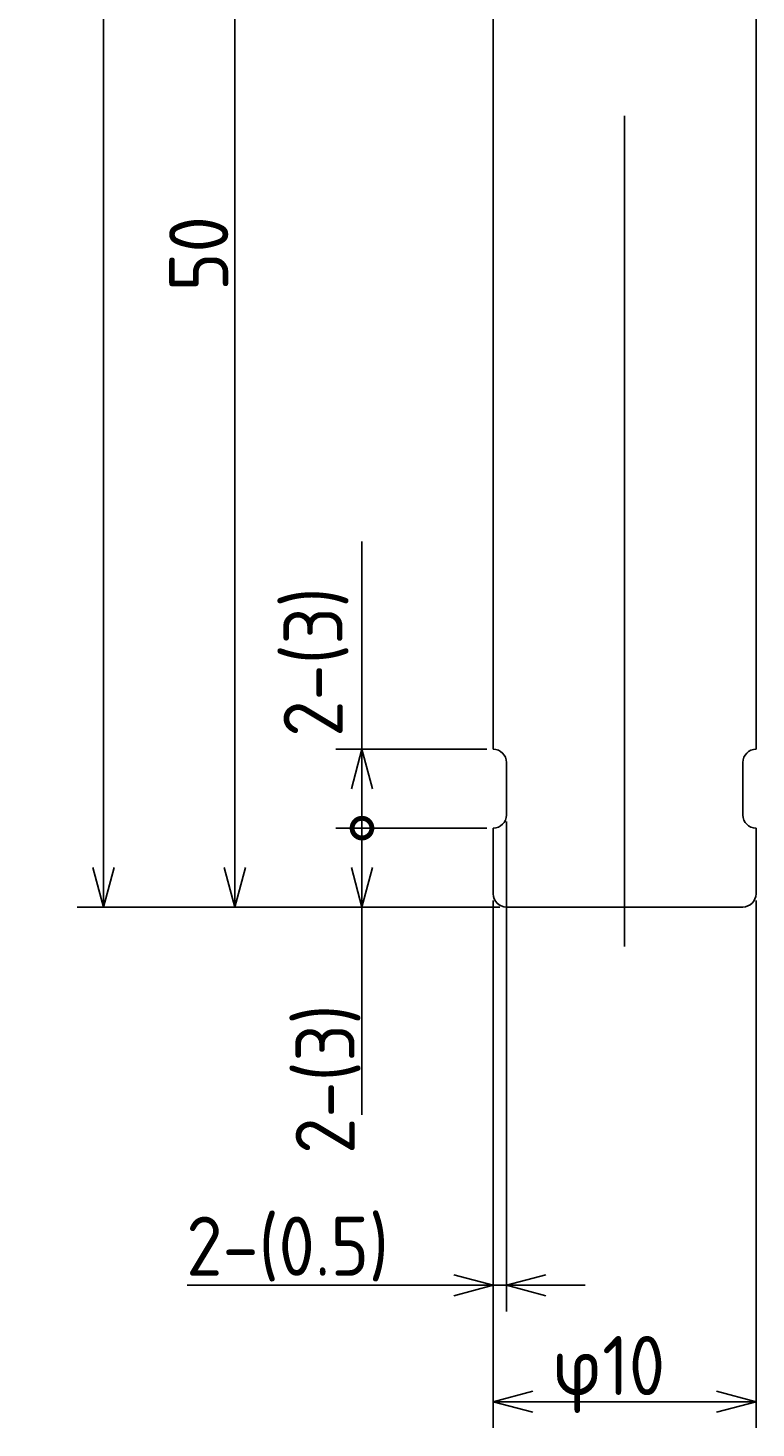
# Model space of a CAD drawing. Extents: x 183 to 219, y 97 to 203.
# Tile 1 of 3: x 183 to 210, y 97 to 150. Entities that reach past the tile are written whole.
import ezdxf

# ---------------------------------------------------------------- set-up
doc = ezdxf.new("R2010")
doc.units = 0
doc.linetypes.add('CENTER', pattern=[50.8, 31.75, -6.35, 6.35, -6.35])
doc.layers.get('0').update_dxf_attribs({"linetype": 'CONTINUOUS'})
doc.layers.get('DEFPOINTS').update_dxf_attribs({"linetype": 'CONTINUOUS'})
for name, color, linetype in [('18-0-CON', 3, 'CONTINUOUS'), ('図形', 7, 'CONTINUOUS'), ('寸法_文字', 3, 'CONTINUOUS')]:
    doc.layers.add(name, color=color, linetype=linetype)
doc.layers.get('0').off()
doc.styles.add('DIMENSION', font='isocp.shx', dxfattribs={"bigfont": 'bigfont.shx'})
doc.dimstyles.get("Standard").update_dxf_attribs({"dimtxt": 0.18, "dimasz": 0.18, "dimexe": 0.18, "dimexo": 0.0625, "dimgap": 0.09, "dimtad": 0, "dimtih": 1, "dimtoh": 1, "dimzin": 0, "dimcen": 0.09, "dimazin": 3, "dimtfac": 1, "dimtofl": 0, "dimtmove": 0, "dimatfit": 3})

# ---------------------------------------------------------------- blocks, each defined once
blk = doc.blocks.new('_OPEN30')
at = {"color": 0, "linetype": 'BYBLOCK'}
for p, q in [((-1, 0.268), (0, 0)), ((0, 0), (-1, -0.268)), ((0, 0), (-1, 0))]:
    blk.add_line(p, q, dxfattribs=at)
blk = doc.blocks.new('*U24')
at = {"layer": '寸法_文字', "color": 3, "style": 'DIMENSION'}
blk.add_text('50', height=2.25, rotation=90, dxfattribs=at).set_placement((190.295, 139.93))
blk = doc.blocks.new('*D23')
at = {"layer": 'DEFPOINTS', "color": 0}
for p in [(201.181, 166.506), (190.545, 116.506), (200.881, 116.506)]:
    blk.add_point(p, dxfattribs=at)
at = {"layer": '寸法_文字', "color": 3}
for p, q in [((200.931, 166.506), (189.545, 166.506)), ((190.545, 165.006), (190.545, 118.006)), ((200.631, 116.506), (189.545, 116.506))]:
    blk.add_line(p, q, dxfattribs=at)
blk.add_blockref('*U24', (0, 0))
at = {"layer": '寸法_文字', "color": 3, "xscale": 1.5, "yscale": 1.5, "zscale": 1.5}
for p, rotation in [((190.545, 166.506), 90), ((190.545, 116.506), 270)]:
    blk.add_blockref('_OPEN30', p, dxfattribs=dict(at, rotation=rotation))
blk = doc.blocks.new('_DOTSMALL')
at = {"color": 0, "linetype": 'BYBLOCK', "const_width": 0.5}
blk.add_lwpolyline([(-0.0625, 0, 1), (0.0625, 0, 1)], format="xyb", close=True, dxfattribs=at)
blk = doc.blocks.new('*U130')
at = {"layer": '寸法_文字', "color": 3, "style": 'DIMENSION'}
blk.add_text('(78)', height=2.25, rotation=90, dxfattribs=at).set_placement((185.182, 153.031))
blk = doc.blocks.new('*D129')
at = {"layer": 'DEFPOINTS', "color": 0}
for p in [(185.545, 194.506), (203.881, 194.506), (200.881, 116.506)]:
    blk.add_point(p, dxfattribs=at)
at = {"layer": '寸法_文字', "color": 3}
for p, q in [((203.631, 194.506), (184.545, 194.506)), ((185.545, 118.006), (185.545, 193.006)), ((200.631, 116.506), (184.545, 116.506))]:
    blk.add_line(p, q, dxfattribs=at)
at = {"layer": '18-0-CON'}
blk.add_blockref('*U130', (0, 0), dxfattribs=at)
at = {"layer": '寸法_文字', "color": 3, "xscale": 1.5, "yscale": 1.5, "zscale": 1.5}
for p, rotation in [((185.545, 194.506), 90), ((185.545, 116.506), 270)]:
    blk.add_blockref('_OPEN30', p, dxfattribs=dict(at, rotation=rotation))
blk = doc.blocks.new('*U140')
at = {"layer": '寸法_文字', "color": 3, "style": 'DIMENSION'}
blk.add_text('2-(0.5)', height=2.25, dxfattribs=at).set_placement((188.695, 102.481))
blk = doc.blocks.new('*D134')
at = {"layer": 'DEFPOINTS', "color": 0}
for p in [(200.881, 120.006), (200.381, 117.006), (200.881, 102.119)]:
    blk.add_point(p, dxfattribs=at)
at = {"layer": '寸法_文字', "color": 3}
for p, q in [((200.881, 119.756), (200.881, 101.119)), ((200.381, 116.756), (200.381, 101.119)), ((198.881, 102.119), (188.725, 102.119)), ((200.881, 102.119), (200.381, 102.119)), ((202.381, 102.119), (203.881, 102.119))]:
    blk.add_line(p, q, dxfattribs=at)
at = {"layer": '18-0-CON'}
blk.add_blockref('*U140', (0, 0), dxfattribs=at)
at = {"layer": '寸法_文字', "color": 3, "xscale": 1.5, "yscale": 1.5, "zscale": 1.5}
blk.add_blockref('_OPEN30', (200.381, 102.119), dxfattribs=at)
at = {"layer": '寸法_文字', "color": 3, "xscale": 1.5, "yscale": 1.5, "zscale": 1.5, "rotation": 180}
blk.add_blockref('_OPEN30', (200.881, 102.119), dxfattribs=at)
blk = doc.blocks.new('*U139')
at = {"layer": '寸法_文字', "color": 3, "style": 'DIMENSION'}
blk.add_text('φ10', height=2.25, dxfattribs=at).set_placement((202.624, 97.939))
blk = doc.blocks.new('*D135')
at = {"layer": 'DEFPOINTS', "color": 0}
for p in [(200.381, 117.006), (210.381, 117.006), (210.381, 97.689)]:
    blk.add_point(p, dxfattribs=at)
at = {"layer": '寸法_文字', "color": 3}
for p, q in [((200.381, 116.756), (200.381, 96.689)), ((210.381, 116.756), (210.381, 96.689)), ((201.881, 97.689), (208.881, 97.689))]:
    blk.add_line(p, q, dxfattribs=at)
at = {"layer": '18-0-CON'}
blk.add_blockref('*U139', (0, 0), dxfattribs=at)
at = {"layer": '寸法_文字', "color": 3, "xscale": 1.5, "yscale": 1.5, "zscale": 1.5, "rotation": 180}
blk.add_blockref('_OPEN30', (200.381, 97.689), dxfattribs=at)
at = {"layer": '寸法_文字', "color": 3, "xscale": 1.5, "yscale": 1.5, "zscale": 1.5}
blk.add_blockref('_OPEN30', (210.381, 97.689), dxfattribs=at)

msp = doc.modelspace()

# ---------------------------------------------------------------- linework, layer by layer
at = {"layer": '図形', "color": 3, "linetype": 'CENTER'}
msp.add_line((205.381, 197.403), (205.381, 115.001), dxfattribs=at)
at = {"layer": '図形'}
for p, q in [((200.381, 122.506), (200.381, 165.706)), ((210.381, 122.506), (210.381, 165.706)), ((200.881, 120.006), (200.881, 122.006)), ((209.881, 120.006), (209.881, 122.006)), ((200.381, 117.006), (200.381, 119.506)), ((210.381, 117.006), (210.381, 119.506)), ((200.881, 116.506), (205.381, 116.506)), ((209.881, 116.506), (205.381, 116.506))]:
    msp.add_line(p, q, dxfattribs=at)
for centre, start, end in [((200.381, 122.006), 0, 90), ((210.381, 122.006), 90, 180), ((200.381, 120.006), 270, 0), ((210.381, 120.006), 180, 270), ((200.881, 117.006), 180, 270), ((209.881, 117.006), 270, 0)]:
    msp.add_arc(centre, 0.5, start, end, dxfattribs=at)
at = {"layer": '寸法_文字', "color": 3}
for p, q in [((195.384, 122.506), (195.384, 130.412)), ((200.131, 122.506), (194.384, 122.506)), ((195.384, 119.506), (195.384, 121.006)), ((200.131, 119.506), (194.384, 119.506)), ((200.131, 119.506), (194.384, 119.506)), ((195.384, 119.506), (195.384, 118.006)), ((200.631, 116.506), (194.384, 116.506)), ((195.384, 116.506), (195.384, 108.6))]:
    msp.add_line(p, q, dxfattribs=at)

# ---------------------------------------------------------------- block references
for name, p, xscale, yscale, zscale, rotation in [('_OPEN30', (195.384, 122.506), 1.500000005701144, 1.500000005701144, 1.500000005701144, 90), ('_DOTSMALL', (195.384, 119.506), 1.500000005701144, 1.500000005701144, 1.500000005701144, 270), ('_DOTSMALL', (195.384, 119.506), 1.500000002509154, 1.500000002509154, 1.500000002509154, 90), ('_OPEN30', (195.384, 116.506), 1.500000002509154, 1.500000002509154, 1.500000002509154, 270)]:
    msp.add_blockref(name, p, dxfattribs=dict(at, xscale=xscale, yscale=yscale, zscale=zscale, rotation=rotation))

# ---------------------------------------------------------------- texts
at = {"layer": '寸法_文字', "color": 3, "style": 'DIMENSION'}
for p in [(194.649, 122.98), (195.106, 107.113)]:
    msp.add_text('2-(3)', height=2.25, rotation=90, dxfattribs=at).set_placement(p)

# ---------------------------------------------------------------- dimensions: what is measured, and where the dimension line sits
at = {"layer": '寸法_文字'}
dim = msp.add_linear_dim(base=(185.545, 194.506), p1=(200.881, 116.506), p2=(203.881, 194.506), angle=90, dimstyle='Standard', override={"dimscale": 0.5, "dimpost": '(<>)', "dimclrd": 3, "dimclre": 3, "dimclrt": 3}, dxfattribs=at)
dim.commit()
dim.dimension.update_dxf_attribs({"geometry": '*D129', "text_midpoint": (184.057, 155.506)})
at = {"layer": '寸法_文字', "color": 3}
dim = msp.add_linear_dim(base=(190.545, 116.506), p1=(201.181, 166.506), p2=(200.881, 116.506), angle=90, dimstyle='Standard', override={"dimscale": 0.5, "dimclrd": 3, "dimclre": 3, "dimclrt": 3}, dxfattribs=at)
dim.commit()
dim.dimension.update_dxf_attribs({"geometry": '*D23', "text_midpoint": (189.17, 141.506)})
at = {"layer": '寸法_文字'}
dim = msp.add_linear_dim(base=(200.881, 102.119), p1=(200.381, 117.006), p2=(200.881, 120.006), dimstyle='Standard', override={"dimscale": 0.5, "dimpost": '2-(<>)', "dimclrd": 3, "dimclre": 3, "dimclrt": 3}, dxfattribs=at)
dim.commit()
dim.dimension.update_dxf_attribs({"geometry": '*D134', "text_midpoint": (193.053, 102.119), "dimtype": 128})
dim = msp.add_linear_dim(base=(210.381, 97.689), p1=(200.381, 117.006), p2=(210.381, 117.006), dimstyle='Standard', override={"dimscale": 0.5, "dimpost": 'φ<>', "dimclrd": 3, "dimclre": 3, "dimclrt": 3}, dxfattribs=at)
dim.commit()
dim.dimension.update_dxf_attribs({"geometry": '*D135', "text_midpoint": (205.381, 99.064)})

doc.saveas('drawing.dxf')
